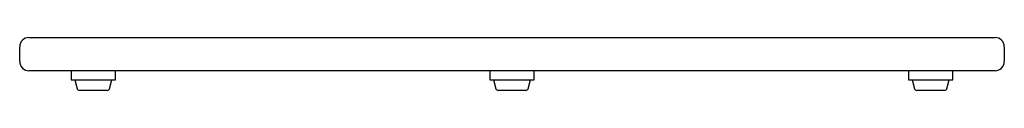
# Model space of a CAD drawing. Header units: millimetres. Extents: x 5070.88 to 5071.414, y 2031.959 to 2031.988.
import ezdxf

# ---------------------------------------------------------------- set-up
doc = ezdxf.new("R2010")
doc.units = ezdxf.units.MM
doc.layers.add('SANINDUSA', color=3, linetype='Continuous')

msp = doc.modelspace()

# ---------------------------------------------------------------- linework, layer by layer
at = {"layer": 'SANINDUSA'}
for p, q in [((5070.88472429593, 2031.988136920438), (5070.889724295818, 2031.988136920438)), ((5070.889724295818, 2031.988136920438), (5071.40422430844, 2031.988136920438)), ((5071.40422430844, 2031.988136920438), (5071.409224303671, 2031.988136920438)), ((5070.879724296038, 2031.975136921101), (5070.879724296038, 2031.983136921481)), ((5071.414224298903, 2031.983136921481), (5071.414224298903, 2031.975136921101)), ((5070.889724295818, 2031.970136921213), (5070.88472429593, 2031.970136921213)), ((5071.40422430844, 2031.970136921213), (5070.889724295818, 2031.970136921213)), ((5070.907724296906, 2031.970136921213), (5070.907724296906, 2031.965206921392)), ((5070.931724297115, 2031.965206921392), (5070.931724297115, 2031.970136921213)), ((5071.134974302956, 2031.970136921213), (5071.134974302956, 2031.965206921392)), ((5071.158974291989, 2031.965206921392), (5071.158974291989, 2031.970136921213)), ((5071.362224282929, 2031.970136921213), (5071.362224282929, 2031.965206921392)), ((5071.386224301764, 2031.965206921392), (5071.386224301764, 2031.970136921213)), ((5071.409224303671, 2031.970136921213), (5071.40422430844, 2031.970136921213)), ((5070.907724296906, 2031.965206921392), (5070.931724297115, 2031.965206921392)), ((5070.909724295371, 2031.965206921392), (5070.910981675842, 2031.96035343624)), ((5070.928466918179, 2031.96035343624), (5070.929724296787, 2031.965206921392)), ((5071.134974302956, 2031.965206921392), (5071.158974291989, 2031.965206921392)), ((5071.136974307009, 2031.965206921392), (5071.138231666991, 2031.96035343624)), ((5071.155716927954, 2031.96035343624), (5071.156974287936, 2031.965206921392)), ((5071.362224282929, 2031.965206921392), (5071.386224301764, 2031.965206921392)), ((5071.364224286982, 2031.965206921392), (5071.365481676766, 2031.96035343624)), ((5071.382966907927, 2031.96035343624), (5071.384224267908, 2031.965206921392)), ((5070.927256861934, 2031.959416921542), (5070.912191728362, 2031.959416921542)), ((5071.154506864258, 2031.959416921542), (5071.139441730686, 2031.959416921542)), ((5071.381756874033, 2031.959416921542), (5071.366691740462, 2031.959416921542))]:
    msp.add_line(p, q, dxfattribs=at)
for centre, radius, start, end in [((5070.884724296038, 2031.983136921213), 0.005, 90, 179.9999999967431), ((5071.409224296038, 2031.983136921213), 0.005, 0, 90), ((5070.884724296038, 2031.975136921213), 0.005, 179.9999999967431, 270), ((5071.409224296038, 2031.975136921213), 0.005, 270, 0), ((5070.912191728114, 2031.960666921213), 0.001249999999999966, 194.524151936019, 270), ((5070.927256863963, 2031.960666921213), 0.001249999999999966, 270, 345.475848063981), ((5071.139441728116, 2031.960666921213), 0.001249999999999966, 194.524151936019, 270), ((5071.154506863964, 2031.960666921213), 0.001250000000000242, 270, 345.475848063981), ((5071.366691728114, 2031.960666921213), 0.001249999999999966, 194.524151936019, 270), ((5071.381756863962, 2031.960666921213), 0.001250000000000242, 270, 345.475848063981)]:
    msp.add_arc(centre, radius, start, end, dxfattribs=at)

doc.saveas('drawing.dxf')
